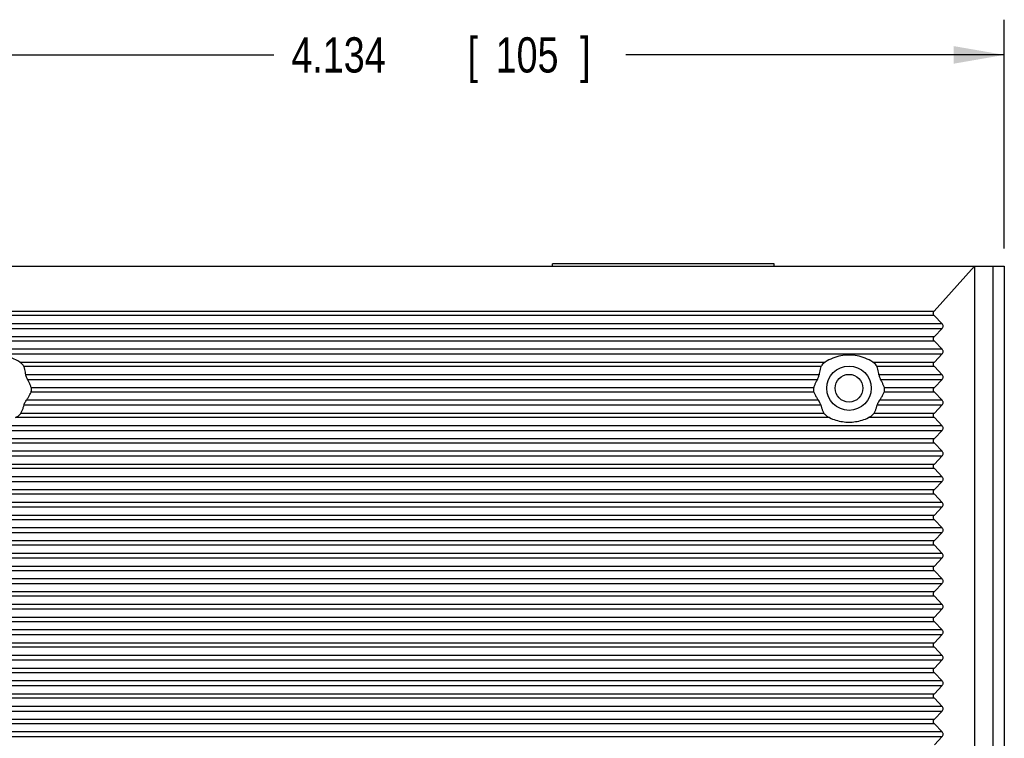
# Model space of a CAD drawing. Header units: inches. Extents: x 0 to 34, y 0 to 22.
# Tile 13 of 23: x 17.7 to 21.2, y 9.9 to 12.4. Entities that reach past the tile are written whole.
import ezdxf

# ---------------------------------------------------------------- set-up
doc = ezdxf.new("R2010")
doc.units = ezdxf.units.IN
doc.header["$LTSCALE"] = 1.87
doc.header["$MEASUREMENT"] = 0
doc.layers.get('0').update_dxf_attribs({"linetype": 'CONTINUOUS'})
doc.layers.add('DIMENSIONS', color=7, linetype='CONTINUOUS')
doc.styles.get("Standard").update_dxf_attribs({"font": 'txt', "width": 0.8})
doc.dimstyles.new('DIMSTYLE_1', dxfattribs={"dimtxt": 0.125, "dimasz": 0.18, "dimexe": 0.18, "dimexo": 0.0625, "dimgap": 0.09, "dimtad": 0, "dimtih": 1, "dimtoh": 1, "dimzin": 4, "dimdsep": 46, "dimtxsty": 'STANDARD', "dimblk": '_FILLED', "dimblk1": '_FILLED', "dimblk2": '_FILLED', "dimcen": 0.09, "dimadec": 0, "dimazin": 0, "dimtp": 0.02, "dimtm": 0.02, "dimtfac": 1, "dimtofl": 0, "dimtmove": 0, "dimatfit": 3, "dimldrblk": '_FILLED', "dimfxl": 1, "dimtolj": 1, "dimtzin": 4, "dimarcsym": 0})

# ---------------------------------------------------------------- blocks, each defined once
blk = doc.blocks.new('_FILLED')
at = {"color": 0, "linetype": 'BYBLOCK'}
blk.add_solid([(0, 0), (-1, 0.174), (-1, -0.174)], dxfattribs=at)
blk = doc.blocks.new('*D3')
at = {"layer": 'DIMENSIONS', "color": 2, "linetype": 'CONTINUOUS'}
for p, q in [((17.037, 11.6189), (17.037, 12.4314)), ((21.1709, 11.6189), (21.1709, 12.4314)), ((17.037, 12.3064), (18.5782, 12.3064)), ((21.1709, 12.3064), (19.8282, 12.3064))]:
    blk.add_line(p, q, dxfattribs=at)
at = {"layer": 'DIMENSIONS', "color": 2, "linetype": 'CONTINUOUS', "xscale": 0.18, "yscale": 0.18, "zscale": 0.18, "rotation": 180}
blk.add_blockref('_FILLED', (17.037, 12.3064), dxfattribs=at)
at = {"layer": 'DIMENSIONS', "color": 2, "linetype": 'CONTINUOUS', "xscale": 0.18, "yscale": 0.18, "zscale": 0.18}
blk.add_blockref('_FILLED', (21.1709, 12.3064), dxfattribs=at)
at = {"layer": 'DIMENSIONS', "color": 2, "linetype": 'CONTINUOUS', "width": 0.8}
for s, p in [('4.134', (18.6407, 12.2439)), ('[', (19.2657, 12.2439)), ('105', (19.3657, 12.2439)), (']', (19.6657, 12.2439))]:
    blk.add_text(s, height=0.125, dxfattribs=at).set_placement(p)

msp = doc.modelspace()

# ---------------------------------------------------------------- linework, layer by layer
at = {"color": 7, "linetype": 'CONTINUOUS'}
for p, q in [((17.1472, 11.5564), (21.0646, 11.5564)), ((19.5669, 11.5564), (19.5669, 11.5643)), ((20.3543, 11.5643), (19.5669, 11.5643)), ((20.3543, 11.5564), (20.3543, 11.5643)), ((20.9221, 11.3971), (21.0646, 11.5564)), ((21.0646, 11.5564), (21.0646, 6.2414)), ((17.2897, 11.3971), (20.9221, 11.3971)), ((20.9224, 11.3812), (17.2894, 11.3812)), ((20.9503, 11.3519), (20.9224, 11.3812)), ((20.9503, 11.3519), (17.2615, 11.3519)), ((17.2615, 11.3357), (20.9503, 11.3357)), ((20.9226, 11.3066), (20.9503, 11.3357)), ((17.2891, 11.3066), (20.9226, 11.3066)), ((20.9226, 11.2904), (17.2891, 11.2904)), ((20.9503, 11.2614), (20.9226, 11.2904)), ((20.9503, 11.2614), (17.2615, 11.2614)), ((17.2615, 11.2452), (20.9503, 11.2452)), ((20.9226, 11.2161), (20.9503, 11.2452)), ((17.6765, 11.2161), (20.5352, 11.2161)), ((20.5203, 11.1999), (17.6915, 11.1999)), ((20.7041, 11.2161), (20.9226, 11.2161)), ((20.9226, 11.1999), (20.719, 11.1999)), ((20.9503, 11.1708), (20.9226, 11.1999)), ((20.5135, 11.1708), (17.6983, 11.1708)), ((17.7042, 11.1546), (20.5076, 11.1546)), ((20.9503, 11.1708), (20.7259, 11.1708)), ((20.7317, 11.1546), (20.9503, 11.1546)), ((20.9226, 11.1255), (20.9503, 11.1546)), ((17.7175, 11.1255), (20.4943, 11.1255)), ((20.7451, 11.1255), (20.9226, 11.1255)), ((20.5116, 11.0803), (17.7002, 11.0803)), ((20.495, 11.1093), (17.7167, 11.1093)), ((20.9503, 11.0803), (20.7277, 11.0803)), ((20.9226, 11.1093), (20.7443, 11.1093)), ((20.9503, 11.0803), (20.9226, 11.1093)), ((17.6922, 11.064), (20.5196, 11.064)), ((20.7198, 11.064), (20.9503, 11.064)), ((20.9226, 11.035), (20.9503, 11.064)), ((20.5504, 11.0188), (17.6614, 11.0188)), ((17.6811, 11.035), (20.5307, 11.035)), ((20.9226, 11.0188), (20.6889, 11.0188)), ((20.7087, 11.035), (20.9226, 11.035)), ((20.9503, 10.9897), (20.9226, 11.0188)), ((20.9503, 10.9897), (17.2615, 10.9897)), ((17.2615, 10.9735), (20.9503, 10.9735)), ((20.9226, 10.9444), (20.9503, 10.9735)), ((17.2891, 10.9444), (20.9226, 10.9444)), ((20.9226, 10.9282), (17.2891, 10.9282)), ((20.9503, 10.8992), (20.9226, 10.9282)), ((20.9503, 10.8992), (17.2615, 10.8992)), ((17.2615, 10.8829), (20.9503, 10.8829)), ((20.9226, 10.8539), (20.9503, 10.8829)), ((17.2891, 10.8539), (20.9226, 10.8539)), ((20.9226, 10.8377), (17.2891, 10.8377)), ((20.9503, 10.8086), (20.9226, 10.8377)), ((20.9503, 10.8086), (17.2615, 10.8086)), ((17.2615, 10.7924), (20.9503, 10.7924)), ((17.2891, 10.7633), (20.9226, 10.7633)), ((20.9226, 10.7633), (20.9503, 10.7924)), ((20.9226, 10.7471), (17.2891, 10.7471)), ((20.9503, 10.718), (20.9226, 10.7471)), ((20.9503, 10.718), (17.2615, 10.718)), ((17.2615, 10.7018), (20.9503, 10.7018)), ((20.9226, 10.6728), (20.9503, 10.7018)), ((17.2891, 10.6728), (20.9226, 10.6728)), ((20.9503, 10.6275), (17.2615, 10.6275)), ((20.9226, 10.6566), (17.2891, 10.6566)), ((20.9503, 10.6275), (20.9226, 10.6566)), ((17.2615, 10.6113), (20.9503, 10.6113)), ((20.9226, 10.5822), (20.9503, 10.6113)), ((17.2891, 10.5822), (20.9226, 10.5822)), ((20.9226, 10.566), (17.2891, 10.566)), ((20.9503, 10.5369), (20.9226, 10.566)), ((20.9503, 10.5369), (17.2615, 10.5369)), ((17.2615, 10.5207), (20.9503, 10.5207)), ((20.9226, 10.4917), (20.9503, 10.5207)), ((17.2891, 10.4917), (20.9226, 10.4917)), ((20.9226, 10.4755), (17.2891, 10.4755)), ((20.9503, 10.4464), (20.9226, 10.4755)), ((20.9503, 10.4464), (17.2615, 10.4464)), ((17.2615, 10.4302), (20.9503, 10.4302)), ((20.9226, 10.4011), (20.9503, 10.4302)), ((17.2891, 10.4011), (20.9226, 10.4011)), ((20.9226, 10.3849), (17.2891, 10.3849)), ((20.9503, 10.3558), (20.9226, 10.3849)), ((20.9503, 10.3558), (17.2615, 10.3558)), ((17.2615, 10.3396), (20.9503, 10.3396)), ((17.2891, 10.3106), (20.9226, 10.3106)), ((20.9226, 10.3106), (20.9503, 10.3396)), ((20.9226, 10.2944), (17.2891, 10.2944)), ((20.9503, 10.2653), (20.9226, 10.2944)), ((20.9503, 10.2653), (17.2615, 10.2653)), ((17.2615, 10.2491), (20.9503, 10.2491)), ((20.9226, 10.22), (20.9503, 10.2491)), ((17.2891, 10.22), (20.9226, 10.22)), ((20.9226, 10.2038), (17.2891, 10.2038)), ((20.9503, 10.1747), (20.9226, 10.2038)), ((20.9503, 10.1747), (17.2615, 10.1747)), ((17.2615, 10.1585), (20.9503, 10.1585)), ((20.9226, 10.1295), (20.9503, 10.1585)), ((17.2891, 10.1295), (20.9226, 10.1295)), ((20.9226, 10.1133), (17.2891, 10.1133)), ((20.9503, 10.0842), (20.9226, 10.1133)), ((20.9503, 10.0842), (17.2615, 10.0842)), ((17.2615, 10.068), (20.9503, 10.068)), ((20.9226, 10.0389), (20.9503, 10.068)), ((17.2891, 10.0389), (20.9226, 10.0389)), ((20.9226, 10.0227), (17.2891, 10.0227)), ((20.9503, 9.9936), (20.9226, 10.0227)), ((20.9503, 9.9936), (17.2615, 9.9936)), ((17.2615, 9.9774), (20.9503, 9.9774)), ((20.9226, 9.9484), (20.9503, 9.9774)), ((17.2891, 9.9484), (20.9226, 9.9484)), ((20.9226, 9.9322), (17.2891, 9.9322)), ((20.9503, 9.9031), (20.9226, 9.9322)), ((20.9503, 9.9031), (17.2615, 9.9031)), ((17.2615, 9.8869), (20.9503, 9.8869)), ((20.9226, 9.8578), (20.9503, 9.8869))]:
    msp.add_line(p, q, dxfattribs=at)
at = {"color": 6, "linetype": 'CONTINUOUS'}
for p, q in [((21.0646, 11.5564), (21.1709, 11.5564)), ((21.1315, 6.2808), (21.1315, 11.5564)), ((21.1709, 11.5564), (21.1709, 9.5788))]:
    msp.add_line(p, q, dxfattribs=at)
at = {"color": 7, "linetype": 'CONTINUOUS'}
msp.add_circle((20.6197, 11.1233), 0.0787, dxfattribs=at)
at = {"color": 6, "linetype": 'CONTINUOUS'}
msp.add_circle((20.6197, 11.1233), 0.0492, dxfattribs=at)
at = {"color": 7, "linetype": 'CONTINUOUS'}
for points, knots in [([(20.9224, 11.3812), (20.9214, 11.3823), (20.9196, 11.3848), (20.9185, 11.3892), (20.9195, 11.3935), (20.9211, 11.396), (20.9221, 11.3971)], [0, 0, 0, 0, 0.259354, 0.505924, 0.750436, 1, 1, 1, 1]), ([(20.9503, 11.3357), (20.9513, 11.3368), (20.9531, 11.3393), (20.9542, 11.3439), (20.9531, 11.3483), (20.9513, 11.3508), (20.9503, 11.3519)], [0, 0, 0, 0, 0.25711, 0.503932, 0.747712, 1, 1, 1, 1]), ([(20.9226, 11.2904), (20.9216, 11.2915), (20.9198, 11.2941), (20.9187, 11.2986), (20.9198, 11.3031), (20.9216, 11.3055), (20.9226, 11.3066)], [0, 0, 0, 0, 0.25711, 0.503932, 0.747712, 1, 1, 1, 1]), ([(20.9503, 11.2452), (20.9513, 11.2463), (20.9531, 11.2488), (20.9542, 11.2533), (20.9531, 11.2578), (20.9513, 11.2603), (20.9503, 11.2614)], [0, 0, 0, 0, 0.25711, 0.503932, 0.747712, 1, 1, 1, 1]), ([(17.6765, 11.2161), (17.668, 11.2215), (17.6499, 11.2308), (17.6213, 11.2391), (17.6017, 11.241), (17.5921, 11.241)], [0, 0, 0, 0, 0.341395, 0.678568, 1, 1, 1, 1]), ([(20.6197, 11.241), (20.6101, 11.241), (20.5905, 11.2391), (20.5618, 11.2308), (20.5438, 11.2215), (20.5352, 11.2161)], [0, 0, 0, 0, 0.321805, 0.65889, 1, 1, 1, 1]), ([(20.7041, 11.2161), (20.6956, 11.2215), (20.6775, 11.2308), (20.6488, 11.2391), (20.6292, 11.241), (20.6197, 11.241)], [0, 0, 0, 0, 0.341395, 0.678568, 1, 1, 1, 1]), ([(17.6915, 11.1999), (17.6907, 11.2019), (17.6883, 11.2059), (17.6831, 11.2114), (17.6789, 11.2146), (17.6765, 11.2161)], [0, 0, 0, 0, 0.28678, 0.628081, 1, 1, 1, 1]), ([(17.6983, 11.1708), (17.698, 11.1741), (17.697, 11.1806), (17.6947, 11.1903), (17.6927, 11.1967), (17.6915, 11.1999)], [0, 0, 0, 0, 0.327463, 0.660586, 1, 1, 1, 1]), ([(20.5203, 11.1999), (20.5191, 11.1967), (20.5171, 11.1904), (20.5148, 11.1807), (20.5138, 11.1741), (20.5135, 11.1708)], [0, 0, 0, 0, 0.335741, 0.668108, 1, 1, 1, 1]), ([(20.5352, 11.2161), (20.5329, 11.2146), (20.5286, 11.2114), (20.5235, 11.2059), (20.5211, 11.2019), (20.5203, 11.1999)], [0, 0, 0, 0, 0.372556, 0.713694, 1, 1, 1, 1]), ([(20.719, 11.1999), (20.7183, 11.2019), (20.7158, 11.2059), (20.7107, 11.2114), (20.7064, 11.2146), (20.7041, 11.2161)], [0, 0, 0, 0, 0.286316, 0.627455, 1, 1, 1, 1]), ([(20.7259, 11.1708), (20.7255, 11.1741), (20.7246, 11.1807), (20.7223, 11.1904), (20.7202, 11.1967), (20.719, 11.1999)], [0, 0, 0, 0, 0.332403, 0.664776, 1, 1, 1, 1]), ([(20.9226, 11.1999), (20.9216, 11.201), (20.9198, 11.2035), (20.9187, 11.208), (20.9198, 11.2125), (20.9216, 11.215), (20.9226, 11.2161)], [0, 0, 0, 0, 0.25711, 0.503932, 0.747712, 1, 1, 1, 1]), ([(17.7042, 11.1546), (17.7031, 11.1563), (17.7013, 11.16), (17.6993, 11.1654), (17.6985, 11.1691), (17.6983, 11.1708)], [0, 0, 0, 0, 0.35174, 0.704208, 1, 1, 1, 1]), ([(17.7175, 11.1255), (17.7164, 11.129), (17.7138, 11.1358), (17.7094, 11.1455), (17.706, 11.1516), (17.7042, 11.1546)], [0, 0, 0, 0, 0.3428, 0.675845, 1, 1, 1, 1]), ([(20.5076, 11.1546), (20.5058, 11.1515), (20.5023, 11.1453), (20.4978, 11.1355), (20.4954, 11.1289), (20.4943, 11.1255)], [0, 0, 0, 0, 0.336489, 0.669065, 1, 1, 1, 1]), ([(20.5076, 11.1546), (20.5087, 11.1564), (20.5105, 11.1601), (20.5125, 11.1655), (20.5133, 11.1691), (20.5135, 11.1708)], [0, 0, 0, 0, 0.362351, 0.707751, 1, 1, 1, 1]), ([(20.7259, 11.1708), (20.7261, 11.1691), (20.7269, 11.1655), (20.7288, 11.1601), (20.7306, 11.1564), (20.7317, 11.1546)], [0, 0, 0, 0, 0.293201, 0.638445, 1, 1, 1, 1]), ([(20.7451, 11.1255), (20.744, 11.1289), (20.7415, 11.1356), (20.737, 11.1453), (20.7336, 11.1515), (20.7317, 11.1546)], [0, 0, 0, 0, 0.331354, 0.66394, 1, 1, 1, 1]), ([(20.9503, 11.1546), (20.9513, 11.1557), (20.9531, 11.1582), (20.9542, 11.1628), (20.9531, 11.1672), (20.9513, 11.1697), (20.9503, 11.1708)], [0, 0, 0, 0, 0.25711, 0.503932, 0.747712, 1, 1, 1, 1]), ([(17.7167, 11.1093), (17.7175, 11.111), (17.7185, 11.1147), (17.7188, 11.1202), (17.7181, 11.1239), (17.7175, 11.1255)], [0, 0, 0, 0, 0.328579, 0.684784, 1, 1, 1, 1]), ([(20.4943, 11.1255), (20.4937, 11.1238), (20.493, 11.1202), (20.4933, 11.1147), (20.4943, 11.111), (20.495, 11.1093)], [0, 0, 0, 0, 0.321972, 0.665038, 1, 1, 1, 1]), ([(20.7443, 11.1093), (20.745, 11.111), (20.7461, 11.1147), (20.7463, 11.1202), (20.7456, 11.1239), (20.7451, 11.1255)], [0, 0, 0, 0, 0.336108, 0.679222, 1, 1, 1, 1]), ([(20.9226, 11.1093), (20.9216, 11.1104), (20.9198, 11.113), (20.9187, 11.1175), (20.9198, 11.122), (20.9216, 11.1244), (20.9226, 11.1255)], [0, 0, 0, 0, 0.25711, 0.503932, 0.747712, 1, 1, 1, 1]), ([(17.6922, 11.064), (17.6926, 11.0658), (17.6939, 11.0694), (17.6966, 11.0749), (17.6989, 11.0785), (17.7002, 11.0803)], [0, 0, 0, 0, 0.291104, 0.639528, 1, 1, 1, 1]), ([(17.7002, 11.0803), (17.7023, 11.0832), (17.7065, 11.0893), (17.712, 11.099), (17.7152, 11.1058), (17.7167, 11.1093)], [0, 0, 0, 0, 0.324049, 0.657133, 1, 1, 1, 1]), ([(20.495, 11.1093), (20.4965, 11.1059), (20.4996, 11.0992), (20.5052, 11.0895), (20.5094, 11.0833), (20.5116, 11.0803)], [0, 0, 0, 0, 0.33091, 0.66345, 1, 1, 1, 1]), ([(20.5196, 11.064), (20.5192, 11.0658), (20.5179, 11.0694), (20.5152, 11.0748), (20.5129, 11.0785), (20.5116, 11.0803)], [0, 0, 0, 0, 0.290867, 0.635126, 1, 1, 1, 1]), ([(20.7277, 11.0803), (20.7264, 11.0785), (20.7241, 11.0748), (20.7214, 11.0694), (20.7202, 11.0658), (20.7198, 11.064)], [0, 0, 0, 0, 0.364851, 0.709089, 1, 1, 1, 1]), ([(20.7277, 11.0803), (20.73, 11.0833), (20.7342, 11.0895), (20.7397, 11.0992), (20.7429, 11.1059), (20.7443, 11.1093)], [0, 0, 0, 0, 0.337022, 0.669549, 1, 1, 1, 1]), ([(20.9503, 11.064), (20.9513, 11.0652), (20.9531, 11.0677), (20.9542, 11.0722), (20.9531, 11.0767), (20.9513, 11.0792), (20.9503, 11.0803)], [0, 0, 0, 0, 0.25711, 0.503932, 0.747712, 1, 1, 1, 1]), ([(17.6811, 11.035), (17.6828, 11.0381), (17.6859, 11.0444), (17.6896, 11.0541), (17.6914, 11.0607), (17.6922, 11.064)], [0, 0, 0, 0, 0.338739, 0.671901, 1, 1, 1, 1]), ([(20.5196, 11.064), (20.5203, 11.0607), (20.5222, 11.054), (20.5259, 11.0443), (20.529, 11.038), (20.5307, 11.035)], [0, 0, 0, 0, 0.331477, 0.663658, 1, 1, 1, 1]), ([(20.7087, 11.035), (20.7104, 11.038), (20.7134, 11.0443), (20.7172, 11.054), (20.719, 11.0607), (20.7198, 11.064)], [0, 0, 0, 0, 0.336991, 0.669157, 1, 1, 1, 1]), ([(17.6614, 11.0188), (17.6636, 11.0198), (17.6677, 11.0221), (17.6733, 11.026), (17.6779, 11.0303), (17.6803, 11.0334), (17.6811, 11.035)], [0, 0, 0, 0, 0.283156, 0.547844, 0.790846, 1, 1, 1, 1]), ([(20.5307, 11.035), (20.5315, 11.0334), (20.5339, 11.0303), (20.5385, 11.026), (20.544, 11.0221), (20.5482, 11.0198), (20.5504, 11.0188)], [0, 0, 0, 0, 0.209111, 0.452103, 0.716806, 1, 1, 1, 1]), ([(20.5504, 11.0188), (20.5577, 11.0153), (20.5727, 11.0093), (20.5961, 11.004), (20.6119, 11.0029), (20.6197, 11.0029)], [0, 0, 0, 0, 0.338694, 0.674677, 1, 1, 1, 1]), ([(20.6197, 11.0029), (20.6274, 11.0029), (20.6433, 11.004), (20.6666, 11.0094), (20.6817, 11.0153), (20.6889, 11.0188)], [0, 0, 0, 0, 0.325541, 0.661487, 1, 1, 1, 1]), ([(20.6889, 11.0188), (20.6911, 11.0198), (20.6953, 11.0221), (20.7009, 11.026), (20.7054, 11.0303), (20.7078, 11.0334), (20.7087, 11.035)], [0, 0, 0, 0, 0.283156, 0.547844, 0.790846, 1, 1, 1, 1]), ([(20.9226, 11.0188), (20.9216, 11.0199), (20.9198, 11.0224), (20.9187, 11.0269), (20.9198, 11.0314), (20.9216, 11.0339), (20.9226, 11.035)], [0, 0, 0, 0, 0.25711, 0.503932, 0.747712, 1, 1, 1, 1]), ([(20.9503, 10.9735), (20.9513, 10.9746), (20.9531, 10.9771), (20.9542, 10.9817), (20.9531, 10.9861), (20.9513, 10.9886), (20.9503, 10.9897)], [0, 0, 0, 0, 0.25711, 0.503932, 0.747712, 1, 1, 1, 1]), ([(20.9226, 10.9282), (20.9216, 10.9293), (20.9198, 10.9319), (20.9187, 10.9364), (20.9198, 10.9409), (20.9216, 10.9433), (20.9226, 10.9444)], [0, 0, 0, 0, 0.25711, 0.503932, 0.747712, 1, 1, 1, 1]), ([(20.9503, 10.8829), (20.9513, 10.8841), (20.9531, 10.8866), (20.9542, 10.8911), (20.9531, 10.8956), (20.9513, 10.8981), (20.9503, 10.8992)], [0, 0, 0, 0, 0.25711, 0.503932, 0.747712, 1, 1, 1, 1]), ([(20.9226, 10.8377), (20.9216, 10.8388), (20.9198, 10.8413), (20.9187, 10.8458), (20.9198, 10.8503), (20.9216, 10.8528), (20.9226, 10.8539)], [0, 0, 0, 0, 0.25711, 0.503932, 0.747712, 1, 1, 1, 1]), ([(20.9503, 10.7924), (20.9513, 10.7935), (20.9531, 10.796), (20.9542, 10.8006), (20.9531, 10.805), (20.9513, 10.8075), (20.9503, 10.8086)], [0, 0, 0, 0, 0.25711, 0.503932, 0.747712, 1, 1, 1, 1]), ([(20.9226, 10.7471), (20.9216, 10.7482), (20.9198, 10.7508), (20.9187, 10.7553), (20.9198, 10.7598), (20.9216, 10.7622), (20.9226, 10.7633)], [0, 0, 0, 0, 0.25711, 0.503932, 0.747712, 1, 1, 1, 1]), ([(20.9503, 10.7018), (20.9513, 10.703), (20.9531, 10.7055), (20.9542, 10.71), (20.9531, 10.7145), (20.9513, 10.7169), (20.9503, 10.718)], [0, 0, 0, 0, 0.25711, 0.503932, 0.747712, 1, 1, 1, 1]), ([(20.9226, 10.6566), (20.9216, 10.6577), (20.9198, 10.6602), (20.9187, 10.6647), (20.9198, 10.6692), (20.9216, 10.6717), (20.9226, 10.6728)], [0, 0, 0, 0, 0.25711, 0.503932, 0.747712, 1, 1, 1, 1]), ([(20.9503, 10.6113), (20.9513, 10.6124), (20.9531, 10.6149), (20.9542, 10.6195), (20.9531, 10.6239), (20.9513, 10.6264), (20.9503, 10.6275)], [0, 0, 0, 0, 0.25711, 0.503932, 0.747712, 1, 1, 1, 1]), ([(20.9226, 10.566), (20.9216, 10.5671), (20.9198, 10.5697), (20.9187, 10.5742), (20.9198, 10.5787), (20.9216, 10.5811), (20.9226, 10.5822)], [0, 0, 0, 0, 0.25711, 0.503932, 0.747712, 1, 1, 1, 1]), ([(20.9503, 10.5207), (20.9513, 10.5219), (20.9531, 10.5244), (20.9542, 10.5289), (20.9531, 10.5334), (20.9513, 10.5358), (20.9503, 10.5369)], [0, 0, 0, 0, 0.25711, 0.503932, 0.747712, 1, 1, 1, 1]), ([(20.9226, 10.4755), (20.9216, 10.4766), (20.9198, 10.4791), (20.9187, 10.4836), (20.9198, 10.4881), (20.9216, 10.4906), (20.9226, 10.4917)], [0, 0, 0, 0, 0.25711, 0.503932, 0.747712, 1, 1, 1, 1]), ([(20.9503, 10.4302), (20.9513, 10.4313), (20.9531, 10.4338), (20.9542, 10.4383), (20.9531, 10.4428), (20.9513, 10.4453), (20.9503, 10.4464)], [0, 0, 0, 0, 0.25711, 0.503932, 0.747712, 1, 1, 1, 1]), ([(20.9226, 10.3849), (20.9216, 10.386), (20.9198, 10.3885), (20.9187, 10.3931), (20.9198, 10.3976), (20.9216, 10.4), (20.9226, 10.4011)], [0, 0, 0, 0, 0.25711, 0.503932, 0.747712, 1, 1, 1, 1]), ([(20.9503, 10.3396), (20.9513, 10.3408), (20.9531, 10.3433), (20.9542, 10.3478), (20.9531, 10.3523), (20.9513, 10.3547), (20.9503, 10.3558)], [0, 0, 0, 0, 0.25711, 0.503932, 0.747712, 1, 1, 1, 1]), ([(20.9226, 10.2944), (20.9216, 10.2955), (20.9198, 10.298), (20.9187, 10.3025), (20.9198, 10.307), (20.9216, 10.3095), (20.9226, 10.3106)], [0, 0, 0, 0, 0.25711, 0.503932, 0.747712, 1, 1, 1, 1]), ([(20.9503, 10.2491), (20.9513, 10.2502), (20.9531, 10.2527), (20.9542, 10.2572), (20.9531, 10.2617), (20.9513, 10.2642), (20.9503, 10.2653)], [0, 0, 0, 0, 0.25711, 0.503932, 0.747712, 1, 1, 1, 1]), ([(20.9226, 10.2038), (20.9216, 10.2049), (20.9198, 10.2074), (20.9187, 10.212), (20.9198, 10.2165), (20.9216, 10.2189), (20.9226, 10.22)], [0, 0, 0, 0, 0.25711, 0.503932, 0.747712, 1, 1, 1, 1]), ([(20.9503, 10.1585), (20.9513, 10.1597), (20.9531, 10.1622), (20.9542, 10.1667), (20.9531, 10.1712), (20.9513, 10.1736), (20.9503, 10.1747)], [0, 0, 0, 0, 0.25711, 0.503932, 0.747712, 1, 1, 1, 1]), ([(20.9226, 10.1133), (20.9216, 10.1144), (20.9198, 10.1169), (20.9187, 10.1214), (20.9198, 10.1259), (20.9216, 10.1284), (20.9226, 10.1295)], [0, 0, 0, 0, 0.25711, 0.503932, 0.747712, 1, 1, 1, 1]), ([(20.9503, 10.068), (20.9513, 10.0691), (20.9531, 10.0716), (20.9542, 10.0761), (20.9531, 10.0806), (20.9513, 10.0831), (20.9503, 10.0842)], [0, 0, 0, 0, 0.25711, 0.503932, 0.747712, 1, 1, 1, 1]), ([(20.9226, 10.0227), (20.9216, 10.0238), (20.9198, 10.0263), (20.9187, 10.0309), (20.9198, 10.0353), (20.9216, 10.0378), (20.9226, 10.0389)], [0, 0, 0, 0, 0.25711, 0.503932, 0.747712, 1, 1, 1, 1]), ([(20.9503, 9.9774), (20.9513, 9.9786), (20.9531, 9.9811), (20.9542, 9.9856), (20.9531, 9.9901), (20.9513, 9.9925), (20.9503, 9.9936)], [0, 0, 0, 0, 0.25711, 0.503932, 0.747712, 1, 1, 1, 1]), ([(20.9226, 9.9322), (20.9216, 9.9333), (20.9198, 9.9358), (20.9187, 9.9403), (20.9198, 9.9448), (20.9216, 9.9473), (20.9226, 9.9484)], [0, 0, 0, 0, 0.25711, 0.503932, 0.747712, 1, 1, 1, 1]), ([(20.9503, 9.8869), (20.9513, 9.888), (20.9531, 9.8905), (20.9542, 9.895), (20.9531, 9.8995), (20.9513, 9.902), (20.9503, 9.9031)], [0, 0, 0, 0, 0.25711, 0.503932, 0.747712, 1, 1, 1, 1])]:
    msp.add_open_spline(points, degree=3, knots=knots, dxfattribs=at)

# ---------------------------------------------------------------- dimensions: what is measured, and where the dimension line sits
at = {"layer": 'DIMENSIONS', "color": 2, "linetype": 'CONTINUOUS'}
dim = msp.add_linear_dim(base=(17.037, 12.3064), p1=(21.1709, 11.6189), p2=(17.037, 11.6189), angle=180, dimstyle='DIMSTYLE_1', dxfattribs=at)
dim.commit()
dim.dimension.update_dxf_attribs({"geometry": '*D3', "text_midpoint": (19.2032, 12.3064), "dimtype": 160})

doc.saveas('drawing.dxf')
